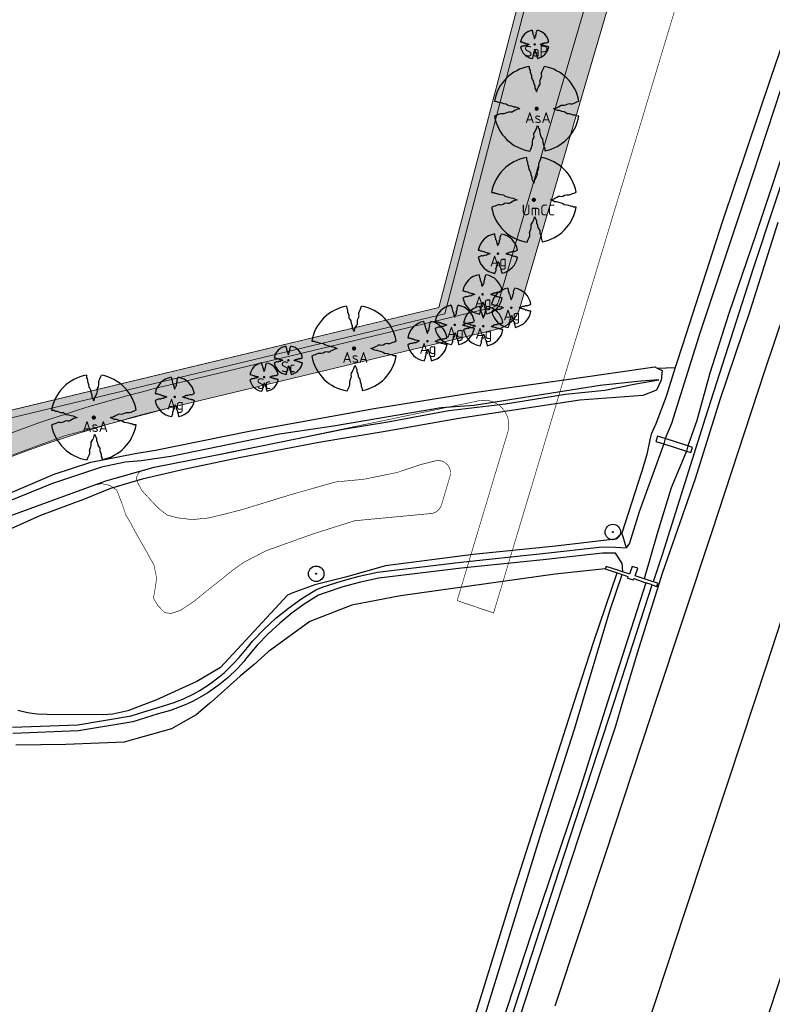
# Model space of a CAD drawing. Header units: metres. Extents: x 102000 to 105000, y 414600 to 420766.
# Tile 112 of 256: x 103343 to 103465, y 418151 to 418310. Entities that reach past the tile are written whole.
import ezdxf

# ---------------------------------------------------------------- set-up
doc = ezdxf.new("R2010")
doc.units = ezdxf.units.M
doc.layers.get('0').update_dxf_attribs({"color": 8})
for name, color, linetype, lineweight in [('00-Ontwerp DKIV', 8, 'Continuous', 0), ('N-GV-GR-BOOM-S', 7, 'Continuous', 25), ('N-WE-GR-BOOM-T35-500', 50, 'Continuous', 35), ('N-WE-GR-GRAS-A', 252, 'Continuous', 18), ('N-WE-GR-GRAS-G', 8, 'Continuous', 18), ('N-WE-GR-OEVERBEPLANTING-A', 252, 'Continuous', 18), ('N-WE-GR-OEVERBEPLANTING-G', 7, 'Continuous', 18)]:
    doc.layers.add(name, color=color, linetype=linetype, lineweight=lineweight)
doc.styles.add('NLCS-ISO-M500-T35', font='NLCS-ISO.ttf', dxfattribs={"height": 1.75})
pattern_1 = [(59.99999999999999, (104972.4852987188, 420070.8931537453), (-0.2886752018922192, 0.4999998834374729), [0.144338, -0.4330130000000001]), (120, (104972.4852987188, 420070.8931537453), (-0.5773502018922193, -1.165625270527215e-07), [0.1443379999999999, -0.4330129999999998]), (270, (104972.4852987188, 420070.8931537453), (0.288675, -0.5000000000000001), [0.125, -0.875])]

# ---------------------------------------------------------------- blocks, each defined once
blk = doc.blocks.new('N-SGR-BOOM_1E GROOTTE')
at = {"ltscale": 0.1}
h = blk.add_hatch(color=256, dxfattribs=at)
edge = h.paths.add_edge_path()
edge.add_arc((-0.001990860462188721, 0.003386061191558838), 0.15, 0, 360)
at = {"flags": 128}
for points in [[(-0.524, 2.9575), (-0.514, 2.7865), (-0.463, 2.7055), (-0.451, 2.6245), (-0.454, 2.5555), (-0.41, 2.4485), (-0.369, 2.3205), (-0.356, 2.1315), (-0.288, 2.0405), (-0.234, 1.9285), (-0.203, 1.7705), (-0.139, 1.5935), (-0.134, 1.4535), (-0.085, 1.3455), (-0.039, 1.2505), (-0.004, 1.1785), (0.06100000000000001, 1.3985), (0.129, 1.5215), (0.191, 1.6395), (0.24, 1.7205), (0.246, 1.8335), (0.231, 1.9505), (0.258, 2.0405), (0.313, 2.1495), (0.354, 2.2995), (0.34, 2.3615), (0.339, 2.5025), (0.381, 2.6195), (0.426, 2.7135), (0.467, 2.8215), (0.53, 2.9555)], [(-2.958, 0.5175000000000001), (-2.785, 0.5075000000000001), (-2.702, 0.4585), (-2.622, 0.4455), (-2.554, 0.4515), (-2.446, 0.4055), (-2.32, 0.3645), (-2.13, 0.3505), (-2.041, 0.2835), (-1.924, 0.2255), (-1.766, 0.1955), (-1.593, 0.1345), (-1.453, 0.1295), (-1.344, 0.0805), (-1.25, 0.0355), (-1.177, -0.0015), (-1.397, -0.0655), (-1.521, -0.1335), (-1.638, -0.1955), (-1.719, -0.2455), (-1.831, -0.2495), (-1.949, -0.2355), (-2.041, -0.2625), (-2.149, -0.3165), (-2.297, -0.3585), (-2.359, -0.3455), (-2.501, -0.3465), (-2.617, -0.3875), (-2.711, -0.4315), (-2.82, -0.4705), (-2.954, -0.5355)], [(2.952, -0.5145000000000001), (2.779, -0.5045000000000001), (2.697, -0.4545), (2.618, -0.4415), (2.55, -0.4475), (2.439, -0.4015), (2.313, -0.3605), (2.125, -0.3465), (2.034, -0.2805), (1.92, -0.2245), (1.763, -0.1925), (1.588, -0.1305), (1.446, -0.1255), (1.339, -0.0775), (1.244, -0.0305), (1.172, 0.005500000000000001), (1.392, 0.0695), (1.515, 0.1365), (1.632, 0.1995), (1.712, 0.2495), (1.824, 0.2535), (1.944, 0.2385), (2.034, 0.2665), (2.142, 0.3195), (2.292, 0.3635), (2.354, 0.3495), (2.494, 0.3485), (2.612, 0.3885), (2.706, 0.4365), (2.815, 0.4755), (2.95, 0.5385)], [(-0.479, -2.9585), (-0.414, -2.8235), (-0.373, -2.7165), (-0.33, -2.6225), (-0.289, -2.5045), (-0.288, -2.3645), (-0.303, -2.3005), (-0.26, -2.1515), (-0.208, -2.0425), (-0.18, -1.9525), (-0.193, -1.8345), (-0.188, -1.7235), (-0.138, -1.6425), (-0.075, -1.5255), (-0.007, -1.4015), (0.055, -1.1805), (0.093, -1.2535), (0.137, -1.3475), (0.186, -1.4565), (0.192, -1.5955), (0.254, -1.7715), (0.284, -1.9305), (0.34, -2.0425), (0.407, -2.1335), (0.422, -2.3225), (0.463, -2.4495), (0.508, -2.5585), (0.502, -2.6255), (0.516, -2.7085), (0.5650000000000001, -2.7875), (0.5760000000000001, -2.9405)]]:
    blk.add_lwpolyline(points, dxfattribs=at)
for start, end in [(100.0002194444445, 170.1098166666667), (10.29992500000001, 79.79196666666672), (190.3241250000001, 260.8432527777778), (281.0945583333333, 350.0620888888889)]:
    blk.add_arc((-0.001990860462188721, 0.003386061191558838), 2.999994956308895, start, end)
blk = doc.blocks.new('N-SGR-BOOM_2E GROOTTE')
at = {"ltscale": 0.1}
h = blk.add_hatch(color=256, dxfattribs=at)
edge = h.paths.add_edge_path()
edge.add_arc((-0.001990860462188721, 0.003386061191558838), 0.15, 0, 360)
at = {"flags": 128}
for points in [[(-0.3934977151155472, 2.21897151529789), (-0.3859977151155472, 2.09072151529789), (-0.3477477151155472, 2.02997151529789), (-0.3387477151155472, 1.96922151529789), (-0.3409977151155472, 1.91747151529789), (-0.3079977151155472, 1.83722151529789), (-0.2772477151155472, 1.74122151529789), (-0.2674977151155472, 1.59947151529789), (-0.2164977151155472, 1.53122151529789), (-0.1759977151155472, 1.44722151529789), (-0.1527477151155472, 1.32872151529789), (-0.1047477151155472, 1.19597151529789), (-0.1009977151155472, 1.09097151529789), (-0.06424771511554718, 1.00997151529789), (-0.02974771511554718, 0.9387215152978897), (-0.003497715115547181, 0.8847215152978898), (0.04525228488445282, 1.04972151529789), (0.09625228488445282, 1.14197151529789), (0.1427522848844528, 1.23047151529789), (0.1795022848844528, 1.29122151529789), (0.1840022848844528, 1.37597151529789), (0.1727522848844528, 1.46372151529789), (0.1930022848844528, 1.53122151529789), (0.2342522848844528, 1.61297151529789), (0.2650022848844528, 1.72547151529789), (0.2545022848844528, 1.77197151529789), (0.2537522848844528, 1.87772151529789), (0.2852522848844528, 1.96547151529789), (0.3190022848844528, 2.03597151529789), (0.3497522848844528, 2.11697151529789), (0.3970022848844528, 2.21747151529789)], [(-2.218997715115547, 0.3889715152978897), (-2.089247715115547, 0.3814715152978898), (-2.026997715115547, 0.3447215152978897), (-1.966997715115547, 0.3349715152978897), (-1.915997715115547, 0.3394715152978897), (-1.834997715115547, 0.3049715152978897), (-1.740497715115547, 0.2742215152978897), (-1.597997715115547, 0.2637215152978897), (-1.531247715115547, 0.2134715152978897), (-1.443497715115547, 0.1699715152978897), (-1.324997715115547, 0.1474715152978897), (-1.195247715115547, 0.1017215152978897), (-1.090247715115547, 0.09797151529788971), (-1.008497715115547, 0.06122151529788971), (-0.9379977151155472, 0.02747151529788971), (-0.8832477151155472, -0.0002784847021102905), (-1.048247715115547, -0.04827848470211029), (-1.141247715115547, -0.0992784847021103), (-1.228997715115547, -0.1457784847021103), (-1.289747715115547, -0.1832784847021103), (-1.373747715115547, -0.1862784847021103), (-1.462247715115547, -0.1757784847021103), (-1.531247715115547, -0.1960284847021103), (-1.612247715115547, -0.2365284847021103), (-1.723247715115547, -0.2680284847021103), (-1.769747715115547, -0.2582784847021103), (-1.876247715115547, -0.2590284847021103), (-1.963247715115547, -0.2897784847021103), (-2.033747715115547, -0.3227784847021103), (-2.115497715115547, -0.3520284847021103), (-2.215997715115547, -0.4007784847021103)], [(2.213502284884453, -0.3850284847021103), (2.083752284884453, -0.3775284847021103), (2.022252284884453, -0.3400284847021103), (1.963002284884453, -0.3302784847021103), (1.912002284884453, -0.3347784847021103), (1.828752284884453, -0.3002784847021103), (1.734252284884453, -0.2695284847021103), (1.593252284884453, -0.2590284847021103), (1.525002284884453, -0.2095284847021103), (1.439502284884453, -0.1675284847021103), (1.321752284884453, -0.1435284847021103), (1.190502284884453, -0.0970284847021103), (1.084002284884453, -0.0932784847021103), (1.003752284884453, -0.05727848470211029), (0.9325022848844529, -0.02202848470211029), (0.8785022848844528, 0.00497151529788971), (1.043502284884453, 0.05297151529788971), (1.135752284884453, 0.1032215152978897), (1.223502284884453, 0.1504715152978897), (1.283502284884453, 0.1879715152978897), (1.367502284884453, 0.1909715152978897), (1.457502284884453, 0.1797215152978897), (1.525002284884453, 0.2007215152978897), (1.606002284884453, 0.2404715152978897), (1.718502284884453, 0.2734715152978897), (1.765002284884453, 0.2629715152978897), (1.870002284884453, 0.2622215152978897), (1.958502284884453, 0.2922215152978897), (2.029002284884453, 0.3282215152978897), (2.110752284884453, 0.3574715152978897), (2.212002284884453, 0.4047215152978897)], [(-0.3597477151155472, -2.21802848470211), (-0.3109977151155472, -2.11677848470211), (-0.2802477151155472, -2.036528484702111), (-0.2479977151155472, -1.96602848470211), (-0.2172477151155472, -1.87752848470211), (-0.2164977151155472, -1.77252848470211), (-0.2277477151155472, -1.72452848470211), (-0.1954977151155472, -1.61277848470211), (-0.1564977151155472, -1.53102848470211), (-0.1354977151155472, -1.46352848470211), (-0.1452477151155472, -1.37502848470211), (-0.1414977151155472, -1.29177848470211), (-0.1039977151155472, -1.23102848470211), (-0.05674771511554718, -1.14327848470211), (-0.005747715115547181, -1.05027848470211), (0.04075228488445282, -0.8845284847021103), (0.06925228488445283, -0.9392784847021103), (0.1022522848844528, -1.00977848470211), (0.1390022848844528, -1.09152848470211), (0.1435022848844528, -1.19577848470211), (0.1900022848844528, -1.32777848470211), (0.2125022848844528, -1.44702848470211), (0.2545022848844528, -1.53102848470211), (0.3047522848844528, -1.59927848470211), (0.3160022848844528, -1.74102848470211), (0.3467522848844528, -1.83627848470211), (0.3805022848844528, -1.91802848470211), (0.3760022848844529, -1.96827848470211), (0.3865022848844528, -2.03052848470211), (0.4232522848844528, -2.08977848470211), (0.4315022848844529, -2.20452848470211)]]:
    blk.add_lwpolyline(points, dxfattribs=at)
for start, end in [(100.0002194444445, 170.1098166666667), (10.29992500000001, 79.79196666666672), (190.3241250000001, 260.8432527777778), (281.0945583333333, 350.0620888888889)]:
    blk.add_arc((-0.001990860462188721, 0.003386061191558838), 2.249996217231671, start, end)
blk = doc.blocks.new('N-SGR-BOOM_3E GROOTTE')
at = {"ltscale": 0.1}
h = blk.add_hatch(color=256, dxfattribs=at)
edge = h.paths.add_edge_path()
edge.add_arc((-0.001990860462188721, 0.003386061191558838), 0.15, 0, 360)
at = {"flags": 128}
for points in [[(-0.2956210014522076, 1.665075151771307), (-0.2899960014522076, 1.568887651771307), (-0.2613085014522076, 1.523325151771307), (-0.2545585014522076, 1.477762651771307), (-0.2562460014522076, 1.438950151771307), (-0.2314960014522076, 1.378762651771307), (-0.2084335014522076, 1.306762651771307), (-0.2011210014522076, 1.200450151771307), (-0.1628710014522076, 1.149262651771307), (-0.1324960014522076, 1.086262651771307), (-0.1150585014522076, 0.9973876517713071), (-0.07905850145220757, 0.8978251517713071), (-0.07624600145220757, 0.8190751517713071), (-0.04868350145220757, 0.758325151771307), (-0.02280850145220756, 0.7048876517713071), (-0.003121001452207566, 0.664387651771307), (0.03344149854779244, 0.788137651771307), (0.07169149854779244, 0.8573251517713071), (0.1065664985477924, 0.923700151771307), (0.1341289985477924, 0.969262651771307), (0.1375039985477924, 1.032825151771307), (0.1290664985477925, 1.098637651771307), (0.1442539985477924, 1.149262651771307), (0.1751914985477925, 1.210575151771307), (0.1982539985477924, 1.294950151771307), (0.1903789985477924, 1.329825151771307), (0.1898164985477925, 1.409137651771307), (0.2134414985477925, 1.474950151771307), (0.2387539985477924, 1.527825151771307), (0.2618164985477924, 1.588575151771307), (0.2972539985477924, 1.663950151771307)], [(-1.664746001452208, 0.292575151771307), (-1.567433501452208, 0.286950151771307), (-1.520746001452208, 0.259387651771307), (-1.475746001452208, 0.252075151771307), (-1.437496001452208, 0.255450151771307), (-1.376746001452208, 0.229575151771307), (-1.305871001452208, 0.206512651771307), (-1.198996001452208, 0.198637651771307), (-1.148933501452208, 0.160950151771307), (-1.083121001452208, 0.128325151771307), (-0.9942460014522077, 0.111450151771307), (-0.8969335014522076, 0.07713765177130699), (-0.8181835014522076, 0.074325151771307), (-0.7568710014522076, 0.04676265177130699), (-0.7039960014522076, 0.02145015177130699), (-0.6629335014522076, 0.0006376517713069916), (-0.7866835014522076, -0.03536234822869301), (-0.8564335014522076, -0.07361234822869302), (-0.9222460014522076, -0.108487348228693), (-0.9678085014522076, -0.136612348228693), (-1.030808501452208, -0.138862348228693), (-1.097183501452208, -0.130987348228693), (-1.148933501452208, -0.146174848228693), (-1.209683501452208, -0.176549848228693), (-1.292933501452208, -0.200174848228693), (-1.327808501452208, -0.192862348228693), (-1.407683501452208, -0.193424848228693), (-1.472933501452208, -0.216487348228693), (-1.525808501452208, -0.241237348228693), (-1.587121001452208, -0.263174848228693), (-1.662496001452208, -0.299737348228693)], [(1.659628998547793, -0.287924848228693), (1.562316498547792, -0.282299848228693), (1.516191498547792, -0.254174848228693), (1.471753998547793, -0.246862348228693), (1.433503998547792, -0.250237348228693), (1.371066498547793, -0.224362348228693), (1.300191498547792, -0.201299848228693), (1.194441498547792, -0.193424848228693), (1.143253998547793, -0.156299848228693), (1.079128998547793, -0.124799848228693), (0.9908164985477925, -0.106799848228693), (0.8923789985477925, -0.07192484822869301), (0.8125039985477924, -0.06911234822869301), (0.7523164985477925, -0.04211234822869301), (0.6988789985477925, -0.01567484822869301), (0.6583789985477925, 0.004575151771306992), (0.7821289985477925, 0.04057515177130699), (0.8513164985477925, 0.07826265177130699), (0.9171289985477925, 0.113700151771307), (0.9621289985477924, 0.141825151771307), (1.025128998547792, 0.144075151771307), (1.092628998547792, 0.135637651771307), (1.143253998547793, 0.151387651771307), (1.204003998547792, 0.181200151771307), (1.288378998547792, 0.205950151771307), (1.323253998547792, 0.198075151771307), (1.402003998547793, 0.197512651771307), (1.468378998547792, 0.220012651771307), (1.521253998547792, 0.247012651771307), (1.582566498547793, 0.268950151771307), (1.658503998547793, 0.304387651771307)], [(-0.2703085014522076, -1.662674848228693), (-0.2337460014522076, -1.586737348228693), (-0.2106835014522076, -1.526549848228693), (-0.1864960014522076, -1.473674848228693), (-0.1634335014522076, -1.407299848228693), (-0.1628710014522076, -1.328549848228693), (-0.1713085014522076, -1.292549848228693), (-0.1471210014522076, -1.208737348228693), (-0.1178710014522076, -1.147424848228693), (-0.1021210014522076, -1.096799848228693), (-0.1094335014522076, -1.030424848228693), (-0.1066210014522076, -0.967987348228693), (-0.07849600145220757, -0.9224248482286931), (-0.04305850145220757, -0.856612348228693), (-0.004808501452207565, -0.786862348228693), (0.03006649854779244, -0.662549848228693), (0.05144149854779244, -0.703612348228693), (0.07619149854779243, -0.756487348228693), (0.1037539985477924, -0.817799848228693), (0.1071289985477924, -0.8959873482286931), (0.1420039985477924, -0.9949873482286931), (0.1588789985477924, -1.084424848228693), (0.1903789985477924, -1.147424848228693), (0.2280664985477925, -1.198612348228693), (0.2365039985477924, -1.304924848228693), (0.2595664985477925, -1.376362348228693), (0.2848789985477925, -1.437674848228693), (0.2815039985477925, -1.475362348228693), (0.2893789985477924, -1.522049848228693), (0.3169414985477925, -1.566487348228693), (0.3231289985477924, -1.652549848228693)]]:
    blk.add_lwpolyline(points, dxfattribs=at)
for start, end in [(100.0002194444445, 170.1098166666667), (10.29992500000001, 79.79196666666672), (190.3241250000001, 260.8432527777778), (281.0945583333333, 350.0620888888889)]:
    blk.add_arc((-0.001990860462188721, 0.003386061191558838), 1.687497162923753, start, end)

msp = doc.modelspace()

# ---------------------------------------------------------------- hatches: boundary and pattern name
at = {"ltscale": 0.1}
h = msp.add_hatch(color=256, dxfattribs=at)
edge = h.paths.add_edge_path()
edge.add_arc((103439.085, 418227.466), 0.075, 0, 360)
h = msp.add_hatch(color=256, dxfattribs=at)
edge = h.paths.add_edge_path()
edge.add_arc((103391.17, 418220.726), 0.075, 0, 360)
at = {"layer": 'N-WE-GR-GRAS-A'}
h = msp.add_hatch(dxfattribs=at)
h.set_pattern_fill('AGR-GRAS_01-SO', color=256, scale=0.1, pattern_type=2)
h.set_pattern_definition([(0, (0, 0), (2.5, 2.5), [0.3, -2]), (45, (1, 0.5), (-0.2828427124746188, 4.666904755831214), [0.3, -2]), (29.99999999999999, (0.1999999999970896, 0.2999999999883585), (0.5686533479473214, 3.215063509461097), [0.3, -2]), (15, (0.8000000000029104, 1.200000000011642), (0.9640675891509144, 1.811235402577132), [0.3, -2]), (135, (0.3999999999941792, 5), (-0.07071067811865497, -1.626345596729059), [0.3, -2]), (150, (3, 1), (0.5392304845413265, -1.466025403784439), [0.3, -2]), (165, (0.6000000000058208, 0.09999999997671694), (0.358630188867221, -1.752536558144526), [0.3, -2]), (85, (1, 1), (-2.18169349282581, 2.600041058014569), [0.3, -2]), (99.99999999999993, (0, 0), (-2.780294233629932, 1.946782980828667), [0.2999999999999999, -2])])
edge = h.paths.add_edge_path()
edge.add_line((103302.9792212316, 418224.7088515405), (103306.3740749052, 418237.5586211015))
edge.add_line((103306.3740749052, 418237.5586211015), (103307.4889150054, 418238.8964122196))
edge.add_line((103307.4889150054, 418238.8964122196), (103410.9876477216, 418263.7308494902))
edge.add_line((103410.9876477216, 418263.7308494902), (103429.5277936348, 418334.8370096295))
edge.add_line((103429.5277936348, 418334.8370096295), (103433.7792317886, 418336.8738260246))
edge.add_line((103433.7792317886, 418336.8738260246), (103445.0121244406, 418379.9548178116))
edge.add_arc((103413.7306458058, 418364.7693407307), 34.77254117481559, -17.714918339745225, 25.894081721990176, ccw=False)
edge.add_line((103446.8543525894, 418354.1887136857), (103420.6035243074, 418264.6720182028))
edge.add_arc((103419.3191429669, 418265.0486638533), 1.338468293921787, 281.29583703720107, 343.65619113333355, ccw=False)
edge.add_line((103419.5813153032, 418263.7361231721), (103367.3292892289, 418251.1982917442))
edge.add_arc((103419.9139307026, 418032.049224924), 225.3696031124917, 103.492980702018, 121.2556462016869)
at = {"layer": 'N-WE-GR-OEVERBEPLANTING-A'}
h = msp.add_hatch(dxfattribs=at)
h.set_pattern_fill('AGR-BEPLANTING_SOORT_01-SO', color=256, scale=0.1, pattern_type=2)
h.set_pattern_definition(pattern_1)
edge = h.paths.add_edge_path()
edge.add_arc((103413.7306458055, 418364.7693407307), 38.37254117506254, -17.649014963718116, 38.861512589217, ccw=False)
edge.add_line((103450.2970547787, 418353.1353538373), (103424.0580497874, 418263.6589763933))
edge.add_arc((103419.3191429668, 418265.0486638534), 4.938468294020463, 282.3491889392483, 343.6561911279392, ccw=False)
edge.add_line((103420.3753287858, 418260.2244602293), (103368.1692636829, 418247.6976570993))
edge.add_arc((103419.9139307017, 418032.049224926), 221.7696031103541, 103.4929807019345, 122.2801703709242)
edge.add_arc((103300.4072364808, 418221.2350546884), 2.000654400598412, 165.2759031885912, 302.28017037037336, ccw=False)
edge.add_line((103298.472281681, 418221.7435504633), (103303.1422873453, 418239.4198636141))
edge.add_line((103303.1422873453, 418239.4198636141), (103306.3740749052, 418237.5586211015))
edge.add_line((103306.3740749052, 418237.5586211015), (103302.9792212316, 418224.7088515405))
edge.add_arc((103419.9139307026, 418032.049224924), 225.3696031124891, 103.49298070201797, 121.25564620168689, ccw=False)
edge.add_line((103367.3292892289, 418251.1982917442), (103419.5813153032, 418263.7361231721))
edge.add_arc((103419.3191429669, 418265.0486638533), 1.338468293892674, 281.2958370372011, 343.6561911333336)
edge.add_line((103420.6035243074, 418264.6720182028), (103446.8543525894, 418354.1887136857))
edge.add_arc((103413.7306458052, 418364.7693407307), 34.77254117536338, 342.2850816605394, 385.8940817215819)
edge.add_line((103445.0121244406, 418379.9548178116), (103443.6099927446, 418388.8458135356))
h = msp.add_hatch(dxfattribs=at)
h.set_pattern_fill('AGR-BEPLANTING_SOORT_01-SO', color=256, scale=0.1, pattern_type=2)
h.set_pattern_definition(pattern_1)
h.paths.add_polyline_path([(103429.5277936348, 418334.8370096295), (103430.9917356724, 418335.6954231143), (103411.9672903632, 418262.7318520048), (103307.7689064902, 418237.7295340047), (103303.1422874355, 418239.4198635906), (103305.0616575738, 418238.9199317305), (103307.4889150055, 418238.8964122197), (103410.9876477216, 418263.7308494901)])

# ---------------------------------------------------------------- linework, layer by layer
for p, q in [((103474.417, 418329.777), (103464.632, 418300.896)), ((103473.062, 418308.424), (103462.134, 418275.349)), ((103468.462, 418305.957), (103461.704, 418285.24)), ((103473.433, 418305.371), (103461.727, 418270.035)), ((103464.632, 418300.896), (103456.815, 418277.701)), ((103461.704, 418285.24), (103453.198, 418259.766)), ((103463.66, 418253.517), (103473.848, 418283.963)), ((103456.815, 418277.701), (103450.32, 418257.65)), ((103465.741, 418277.459), (103461.258, 418263.278)), ((103462.134, 418275.349), (103457.838, 418262.78)), ((103461.727, 418270.035), (103454.019, 418245.83)), ((103457.838, 418262.78), (103454.74, 418253.145)), ((103461.258, 418263.278), (103456.39, 418248.816)), ((103453.198, 418259.766), (103448.55, 418245.003)), ((103450.32, 418257.65), (103449.174, 418254.038)), ((103433.562, 418252.387), (103445.844, 418254.152)), ((103445.844, 418254.152), (103446.268, 418253.935)), ((103446.268, 418253.935), (103449.174, 418254.038)), ((103446.268, 418253.935), (103447.028, 418253.545)), ((103447.028, 418253.545), (103446.865, 418251.978)), ((103449.174, 418254.038), (103447.692, 418249.366)), ((103454.74, 418253.145), (103452.678, 418245.498)), ((103455.097, 418227.41), (103463.66, 418253.517)), ((103416.233, 418249.97), (103433.562, 418252.387)), ((103443.593, 418251.846), (103437.042, 418251.15)), ((103437.798, 418250.362), (103442.777, 418251.409)), ((103442.777, 418251.409), (103446.503, 418252.051)), ((103446.503, 418252.051), (103443.593, 418251.846)), ((103446.865, 418251.978), (103446.138, 418250.394)), ((103400.546, 418247.43), (103416.233, 418249.97)), ((103437.042, 418251.15), (103416.668, 418247.911)), ((103421.724, 418248.188), (103431.453, 418249.728)), ((103431.453, 418249.728), (103437.798, 418250.362)), ((103446.138, 418250.394), (103443.942, 418249.503)), ((103412.567, 418247.097), (103421.724, 418248.188)), ((103433.776, 418248.778), (103414.223, 418245.789)), ((103443.942, 418249.503), (103433.776, 418248.778)), ((103447.692, 418249.366), (103446.047, 418244.95)), ((103456.39, 418248.816), (103452.396, 418236.06)), ((103380.615, 418243.809), (103400.546, 418247.43)), ((103411.331, 418247.532), (103393.962, 418244.568)), ((103402.753, 418245.272), (103412.567, 418247.097)), ((103416.668, 418247.911), (103411.331, 418247.532)), ((103395.5, 418244.104), (103402.753, 418245.272)), ((103414.223, 418245.789), (103402.607, 418243.761)), ((103446.047, 418244.95), (103445.285, 418243.253)), ((103454.019, 418245.83), (103447.082, 418223.958)), ((103448.55, 418245.003), (103447.526, 418242.575)), ((103452.678, 418245.498), (103451.178, 418241.383)), ((103365.189, 418240.693), (103380.615, 418243.809)), ((103385.243, 418243.282), (103367.684, 418239.691)), ((103376.8, 418240.235), (103395.5, 418244.104)), ((103393.962, 418244.568), (103385.243, 418243.282)), ((103402.607, 418243.761), (103391.608, 418241.921)), ((103391.608, 418241.921), (103378.742, 418239.462)), ((103447.301, 418241.698), (103443.361, 418230.714)), ((103445.084, 418242.381), (103444.549, 418239.993)), ((103445.245, 418243.078), (103445.084, 418242.381)), ((103445.285, 418243.253), (103445.245, 418243.078)), ((103446.317, 418242.97), (103446.051, 418242.089)), ((103446.317, 418242.97), (103446.051, 418242.089)), ((103446.051, 418242.089), (103447.301, 418241.698)), ((103446.051, 418242.089), (103447.301, 418241.698)), ((103447.526, 418242.575), (103446.317, 418242.97)), ((103447.526, 418242.575), (103446.317, 418242.97)), ((103447.526, 418242.575), (103447.301, 418241.698)), ((103447.301, 418241.698), (103450.991, 418240.543)), ((103447.301, 418241.698), (103450.991, 418240.543)), ((103451.178, 418241.383), (103447.526, 418242.575)), ((103451.178, 418241.383), (103447.526, 418242.575)), ((103354.776, 418238.737), (103361.91, 418240.128)), ((103361.91, 418240.128), (103365.189, 418240.693)), ((103364.984, 418237.957), (103376.8, 418240.235)), ((103450.991, 418240.543), (103448.523, 418234.628)), ((103451.178, 418241.383), (103450.991, 418240.543)), ((103450.991, 418240.543), (103451.675, 418240.329)), ((103450.991, 418240.543), (103451.675, 418240.329)), ((103451.928, 418241.138), (103451.178, 418241.383)), ((103451.928, 418241.138), (103451.178, 418241.383)), ((103451.675, 418240.329), (103451.928, 418241.138)), ((103451.675, 418240.329), (103451.928, 418241.138)), ((103348.844, 418236.797), (103354.776, 418238.737)), ((103360.311, 418238.745), (103356.456, 418237.919)), ((103362.866, 418238.969), (103360.311, 418238.745)), ((103367.684, 418239.691), (103362.866, 418238.969)), ((103378.742, 418239.462), (103369.777, 418237.567)), ((103444.549, 418239.993), (103443.688, 418237.144)), ((103356.456, 418237.919), (103348.584, 418235.321)), ((103357.158, 418235.718), (103364.984, 418237.957)), ((103369.777, 418237.567), (103363.025, 418235.999)), ((103443.688, 418237.144), (103440.521, 418227.281)), ((103348.584, 418235.321), (103335.61, 418230.035)), ((103340.137, 418233.083), (103348.844, 418236.797)), ((103340.386, 418229.588), (103357.158, 418235.718)), ((103363.025, 418235.999), (103357.908, 418234.497)), ((103452.396, 418236.06), (103447.027, 418220.794)), ((103357.908, 418234.497), (103353.572, 418232.697)), ((103448.523, 418234.628), (103446.279, 418227.408)), ((103353.572, 418232.697), (103346.641, 418230.125)), ((103443.361, 418230.714), (103441.775, 418225.678)), ((103346.641, 418230.125), (103334.014, 418224.548)), ((103446.279, 418227.408), (103444.16, 418219.899)), ((103445.9720795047, 418200), (103455.097, 418227.41)), ((103439.476, 418226.291), (103429.811, 418225.167)), ((103439.949, 418226.739), (103439.476, 418226.291)), ((103440.521, 418227.281), (103439.949, 418226.739)), ((103440.521, 418227.281), (103441.256, 418224.911)), ((103429.811, 418225.167), (103416.538, 418223.826)), ((103427.697, 418223.985), (103437.371, 418225.056)), ((103437.371, 418225.056), (103439.51, 418225.041)), ((103439.51, 418225.041), (103441.256, 418224.911)), ((103441.775, 418225.678), (103441.256, 418224.911)), ((103463.993, 418206.191), (103469.912, 418224.356)), ((103401.091, 418220.999), (103414.535, 418222.61)), ((103416.538, 418223.826), (103402.374, 418222.008)), ((103414.535, 418222.61), (103427.697, 418223.985)), ((103427.803, 418222.991), (103414.647, 418221.616)), ((103437.423, 418224.056), (103427.803, 418222.991)), ((103439.502, 418224.041), (103437.423, 418224.056)), ((103440.511, 418222.484), (103439.502, 418224.041)), ((103447.082, 418223.958), (103445.605, 418219.424)), ((103402.374, 418222.008), (103395.912, 418220.165)), ((103398.108, 418220.352), (103401.091, 418220.999)), ((103414.647, 418221.616), (103401.257, 418220.011)), ((103437.864, 418221.512), (103429.76, 418220.634)), ((103437.998, 418221.921), (103437.864, 418221.512)), ((103437.864, 418221.512), (103439.768, 418220.861)), ((103440.196, 418221.199), (103437.998, 418221.921)), ((103440.657, 418221.048), (103440.196, 418221.199)), ((103440.511, 418222.484), (103440.657, 418221.048)), ((103441.648, 418220.723), (103440.657, 418221.048)), ((103442.197, 418221.925), (103441.796, 418220.675)), ((103443.109, 418221.65), (103442.197, 418221.925)), ((103442.692, 418220.381), (103443.109, 418221.65)), ((103395.912, 418220.165), (103391.814, 418219.148)), ((103392.29, 418218.597), (103395.174, 418219.551)), ((103395.174, 418219.551), (103398.108, 418220.352)), ((103401.257, 418220.011), (103398.346, 418219.38)), ((103429.76, 418220.634), (103404.807, 418217.158)), ((103435.987, 418209.81), (103439.768, 418220.861)), ((103438.597, 418214.743), (103440.565, 418220.589)), ((103439.768, 418220.861), (103440.565, 418220.589)), ((103440.565, 418220.589), (103441.51, 418220.266)), ((103441.51, 418220.266), (103441.441, 418220.04)), ((103441.441, 418220.04), (103442.409, 418219.747)), ((103441.796, 418220.675), (103441.648, 418220.723)), ((103442.409, 418219.747), (103442.474, 418219.937)), ((103442.474, 418219.937), (103444.42, 418219.272)), ((103444.16, 418219.899), (103442.692, 418220.381)), ((103447.027, 418220.794), (103443.015, 418207.901)), ((103445.605, 418219.424), (103444.16, 418219.899)), ((103446.342, 418219.182), (103445.605, 418219.424)), ((103390.939, 418218.931), (103387.379, 418217.643)), ((103388.829, 418216.728), (103391.089, 418218.15)), ((103391.814, 418219.148), (103390.939, 418218.931)), ((103391.089, 418218.15), (103392.29, 418218.597)), ((103395.462, 418218.593), (103392.622, 418217.653)), ((103398.346, 418219.38), (103395.462, 418218.593)), ((103444.42, 418219.272), (103438.236, 418200)), ((103439.2782485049, 418200), (103445.442, 418218.923)), ((103445.442, 418218.923), (103444.42, 418219.272)), ((103445.442, 418218.923), (103446.187, 418218.669)), ((103446.187, 418218.669), (103446.342, 418219.182)), ((103386.551, 418217.256), (103375.708, 418205.559)), ((103387.379, 418217.643), (103386.551, 418217.256)), ((103386.688, 418215.192), (103388.829, 418216.728)), ((103391.535, 418217.248), (103389.387, 418215.898)), ((103392.622, 418217.653), (103391.535, 418217.248)), ((103404.807, 418217.158), (103396.898, 418215.661)), ((103384.646, 418213.527), (103386.688, 418215.192)), ((103389.387, 418215.898), (103387.296, 418214.398)), ((103396.898, 418215.661), (103390.151, 418213.015)), ((103434.1893785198, 418200), (103438.597, 418214.743)), ((103382.711, 418211.74), (103384.646, 418213.527)), ((103387.296, 418214.398), (103385.302, 418212.771)), ((103380.888, 418209.837), (103382.711, 418211.74)), ((103390.151, 418213.015), (103383.404, 418208.12)), ((103385.302, 418212.771), (103383.411, 418211.026)), ((103383.411, 418211.026), (103381.632, 418209.167)), ((103378.714, 418207.221), (103380.039, 418208.834)), ((103381.632, 418209.167), (103379.965, 418207.2)), ((103380.039, 418208.834), (103380.888, 418209.837)), ((103432.8429481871, 418200), (103435.987, 418209.81)), ((103377.712, 418206.114), (103378.714, 418207.221)), ((103379.965, 418207.2), (103379.48, 418206.577)), ((103383.404, 418208.12), (103381.115, 418206.09)), ((103443.015, 418207.901), (103440.6657093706, 418200)), ((103375.708, 418205.559), (103371.855, 418203.302)), ((103376.276, 418204.733), (103377.712, 418206.114)), ((103378.43, 418205.418), (103376.94, 418203.985)), ((103379.48, 418206.577), (103378.43, 418205.418)), ((103381.115, 418206.09), (103378.884, 418204.169)), ((103461.9563673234, 418200), (103463.993, 418206.191)), ((103373.92, 418202.901), (103375.506, 418204.101)), ((103378.884, 418204.169), (103374.1788641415, 418200)), ((103376.94, 418203.985), (103375.341, 418202.672)), ((103375.506, 418204.101), (103376.276, 418204.733)), ((103371.855, 418203.302), (103365.237, 418200.326)), ((103372.244, 418201.829), (103373.92, 418202.901)), ((103375.341, 418202.672), (103373.643, 418201.488)), ((103365.237, 418200.326), (103364.3969302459, 418200)), ((103368.452, 418200.025), (103369.596, 418200.46)), ((103369.596, 418200.46), (103371.385, 418201.326)), ((103371.857, 418200.444), (103370.9410044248, 418200)), ((103371.385, 418201.326), (103372.244, 418201.829)), ((103373.643, 418201.488), (103371.857, 418200.444)), ((103364.3969302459, 418200), (103360.73, 418198.577)), ((103363.331, 418198.424), (103366.34, 418199.318)), ((103366.34, 418199.318), (103368.3773182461, 418200)), ((103369.992, 418199.54), (103367.623, 418198.641)), ((103368.3773182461, 418200), (103368.452, 418200.025)), ((103370.9410044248, 418200), (103369.992, 418199.54)), ((103373.908, 418199.76), (103371.763, 418197.934)), ((103374.1788641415, 418200), (103373.908, 418199.76)), ((103422.923, 418169.048), (103432.8429481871, 418200)), ((103430.409, 418172.771), (103439.2782485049, 418200)), ((103432.885, 418195.637), (103434.1893785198, 418200)), ((103438.236, 418200), (103433.519, 418185.187)), ((103440.6657093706, 418200), (103439.515, 418196.13)), ((103445.257, 418197.852), (103445.9720795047, 418200)), ((103457.715, 418187.107), (103461.9563673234, 418200)), ((103344.511, 418198.269), (103342.973, 418198.652)), ((103346.08, 418198.043), (103344.511, 418198.269)), ((103347.68, 418197.977), (103346.08, 418198.043)), ((103356.738, 418197.917), (103347.68, 418197.977)), ((103352.64, 418196.341), (103361.291, 418197.804)), ((103358.335, 418198.057), (103356.738, 418197.917)), ((103360.73, 418198.577), (103358.335, 418198.057)), ((103361.291, 418197.804), (103363.331, 418198.424)), ((103365.653, 418198.084), (103361.521, 418196.828)), ((103367.623, 418198.641), (103365.653, 418198.084)), ((103371.763, 418197.934), (103369.663, 418196.778)), ((103437.84, 418175.285), (103445.257, 418197.852)), ((103342.099, 418195.926), (103352.64, 418196.341)), ((103361.521, 418196.828), (103352.744, 418195.345)), ((103367.794, 418195.685), (103362.016, 418194.052)), ((103369.663, 418196.778), (103367.794, 418195.685)), ((103427.452, 418178.686), (103432.885, 418195.637)), ((103439.515, 418196.13), (103433.678, 418178.635)), ((103352.744, 418195.345), (103342.147, 418194.928)), ((103362.016, 418194.052), (103360.13, 418193.522)), ((103350.71, 418193.174), (103342.661, 418193.046)), ((103360.13, 418193.522), (103350.71, 418193.174)), ((103450.69, 418166.003), (103457.715, 418187.107)), ((103433.519, 418185.187), (103425.965, 418162.658)), ((103416.158, 418141.929), (103427.452, 418178.686)), ((103433.678, 418178.635), (103427.086, 418158.467)), ((103429.787, 418150.956), (103437.84, 418175.285)), ((103420.355, 418141.763), (103430.409, 418172.771)), ((103417.471, 418151.419), (103422.923, 418169.048)), ((103442.049, 418139.765), (103450.69, 418166.003)), ((103425.965, 418162.658), (103418.181, 418138.956)), ((103427.086, 418158.467), (103420.917, 418139.734)), ((103466.554, 418156.665), (103460.447, 418138.175)), ((103409.265, 418125.294), (103417.471, 418151.419))]:
    msp.add_line(p, q)
for centre, radius in [((103439.085, 418227.466), 1.25), ((103439.085, 418227.466), 0.02249999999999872), ((103391.17, 418220.726), 1.25), ((103391.17, 418220.726), 0.02249999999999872)]:
    msp.add_circle(centre, radius)
at = {"ltscale": 0.1}
for centre in [(103439.085, 418227.466), (103391.17, 418220.726)]:
    msp.add_circle(centre, 0.075, dxfattribs=at)
at = {"layer": '00-Ontwerp DKIV', "transparency": 33554687, "flags": 128}
msp.add_lwpolyline([(103325.2946169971, 418325.4123341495), (103311.4392409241, 418329.0222584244), (103309.0607522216, 418319.9266778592), (103322.9231132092, 418316.3164025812), (103310.0664161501, 418267.0043849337), (103296.1480348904, 418270.630710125), (103290.2001481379, 418247.8018265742), (103316.2821969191, 418241.0063531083), (103316.2821969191, 418241.0063531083), (103410.9876477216, 418263.7308494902), (103429.5277936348, 418334.8370096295), (103337.1094678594, 418358.9340673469, 0.1323335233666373), (103334.2659932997, 418354.5776998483), (103327.438309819, 418333.6344939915)], format="xyb", close=True, dxfattribs=at)
at = {"layer": '00-Ontwerp DKIV', "transparency": 33554687, "const_width": 0.1, "flags": 128}
for points in [[(103443.8370343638, 418331.1063468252), (103443.8370343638, 418331.1063468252), (103424.0580497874, 418263.6589763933), (103424.0580497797, 418263.658976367, -0.2575291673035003), (103420.3753287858, 418260.2244602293), (103368.1692636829, 418247.6976570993, 0.09371552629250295), (103301.4757055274, 418219.5436079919, -0.6815117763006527)], [(103340.386, 418229.588), (103348.772, 418232.653), (103355.2079051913, 418235.0052596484), (103356.4869525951, 418235.2839855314), (103357.7659999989, 418235.0190000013), (103358.4890000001, 418234.5579999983), (103358.9349999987, 418234.243999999), (103359.737999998, 418232.2030000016), (103360.3809999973, 418230.2730000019), (103361.3249999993, 418228.7039999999), (103361.4089999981, 418228.4549999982), (103362.4499999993, 418226.5899999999), (103363.6989999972, 418224.4030000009), (103364.9670000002, 418222.1169999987), (103365.3880000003, 418219.9910000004), (103365.1270000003, 418218.2569999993), (103364.8719999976, 418216.7809999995), (103365.5929999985, 418215.5760000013), (103366.7109999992, 418214.4409999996), (103367.7559999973, 418214.3150000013), (103369.2520000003, 418214.8310000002), (103371.362999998, 418216.2219999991), (103373.4219999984, 418217.9100000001), (103375.5810000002, 418219.6149999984), (103377.7809999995, 418221.3790000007), (103379.5119999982, 418222.6009999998), (103383.0779999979, 418224.449000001), (103390.8789999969, 418227.2380000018), (103397.3770000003, 418229.2890000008), (103409.4647679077, 418230.4289181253, 0.3175319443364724), (103411.3750778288, 418231.7591496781), (103412.1020335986, 418234.2020295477), (103412.8289893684, 418236.6449094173, 0.5465361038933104), (103410.3714667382, 418238.9465582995), (103408.0249999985, 418238.3530000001), (103404.2559999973, 418237.0839999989), (103398.7709999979, 418235.9759999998), (103394.2919999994, 418235.5549999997), (103386.8829999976, 418233.4479999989), (103379.2119999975, 418231.0910000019), (103376.1270000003, 418230.2989999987), (103373.7199999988, 418229.7259999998), (103371.1039999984, 418229.4759999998), (103368.6989999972, 418229.7740000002), (103367.0879999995, 418230.2100000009), (103365.7889999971, 418231.2109999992), (103365.1719999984, 418231.8200000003), (103364.9349999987, 418232.0760000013), (103363.6609999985, 418233.449000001), (103362.9670000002, 418234.2230000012), (103362.2969999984, 418235.5040000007), (103362.1199999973, 418236.2010000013), (103362.2619999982, 418236.6730000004), (103362.5759999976, 418237.118999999), (103363.2377239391, 418237.4573945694), (103364.984, 418237.957), (103370.892, 418239.0960000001), (103386.1500000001, 418242.1695), (103417.4670090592, 418248.6718115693, -0.5683668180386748), (103422.1110645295, 418243.6045431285), (103413.9357359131, 418216.389718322), (103419.8178056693, 418214.3920258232), (103428.8847032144, 418244.581790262), (103430.5142256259, 418250.0394809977), (103433.975550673, 418261.5380036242), (103435.4167071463, 418266.3258207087), (103436.857815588, 418271.113652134), (103438.2988759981, 418275.9014979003), (103439.7398883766, 418280.6893580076), (103441.1808527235, 418285.4772324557), (103442.6217690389, 418290.2651212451), (103444.0626373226, 418295.0530243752), (103445.5034575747, 418299.8409418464), (103446.9442297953, 418304.6288736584), (103448.3849539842, 418309.4168198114), (103449.8256301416, 418314.2047803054)]]:
    msp.add_lwpolyline(points, format="xyb", dxfattribs=at)
at = {"layer": 'N-WE-GR-GRAS-G'}
msp.add_lwpolyline([(103302.9792212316, 418224.7088515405), (103306.3740749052, 418237.5586211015), (103307.4889150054, 418238.8964122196), (103410.9876477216, 418263.7308494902), (103429.5277936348, 418334.8370096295), (103433.7792317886, 418336.8738260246), (103445.0121244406, 418379.9548178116, -0.1926103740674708), (103446.8543525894, 418354.1887136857), (103420.6035243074, 418264.6720182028, -0.2790185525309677), (103419.5813153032, 418263.7361231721), (103367.3292892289, 418251.1982917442, 0.07765980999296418), (103302.9792212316, 418224.7088515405)], format="xyb", close=True, dxfattribs=at)
at = {"layer": 'N-WE-GR-OEVERBEPLANTING-G'}
msp.add_lwpolyline([(103443.6099927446, 418388.8458135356, -0.2516953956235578), (103450.2970547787, 418353.1353538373), (103424.0580497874, 418263.6589763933, -0.2740709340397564), (103420.3753287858, 418260.2244602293), (103368.1692636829, 418247.6976570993, 0.08215869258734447), (103301.4757055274, 418219.5436079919, -0.6809030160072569), (103298.472281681, 418221.7435504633), (103303.1422873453, 418239.4198636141), (103306.3740749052, 418237.5586211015), (103302.9792212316, 418224.7088515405, -0.07765980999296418), (103367.3292892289, 418251.1982917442), (103419.5813153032, 418263.7361231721, 0.2790185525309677), (103420.6035243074, 418264.6720182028), (103446.8543525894, 418354.1887136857, 0.1926103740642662), (103445.0121244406, 418379.9548178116)], format="xyb", close=True, dxfattribs=at)
msp.add_lwpolyline([(103429.5277936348, 418334.8370096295), (103430.9917356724, 418335.6954231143), (103411.9672903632, 418262.7318520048), (103307.7689064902, 418237.7295340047), (103303.1422874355, 418239.4198635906), (103305.0616575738, 418238.9199317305), (103307.4889150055, 418238.8964122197), (103410.9876477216, 418263.7308494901)], close=True, dxfattribs=at)

# ---------------------------------------------------------------- block references
at = {"layer": 'N-GV-GR-BOOM-S', "transparency": 33554687}
for name, p, xscale, yscale, zscale in [('N-SGR-BOOM_3E GROOTTE', (103426.456658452, 418306.2226522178), 1.372769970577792, 1.372769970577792, 1.372769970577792), ('N-SGR-BOOM_1E GROOTTE', (103426.7803191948, 418295.8364076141), 2.311807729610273, 2.311807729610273, 2.311807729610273), ('N-SGR-BOOM_1E GROOTTE', (103426.3258684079, 418281.1142419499), 2.311807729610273, 2.311807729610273, 2.311807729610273), ('N-SGR-BOOM_2E GROOTTE', (103420.5204561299, 418272.4218552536), 1.433867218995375, 1.433867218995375, 1.433867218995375), ('N-SGR-BOOM_2E GROOTTE', (103418.0338305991, 418265.8517462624), 1.433867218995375, 1.433867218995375, 1.433867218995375), ('N-SGR-BOOM_2E GROOTTE', (103422.6866503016, 418263.6837626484), 1.433867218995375, 1.433867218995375, 1.433867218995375), ('N-SGR-BOOM_1E GROOTTE', (103397.2788358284, 418257.105112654), 2.311807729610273, 2.311807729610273, 2.311807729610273), ('N-SGR-BOOM_2E GROOTTE', (103413.545624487, 418260.9159543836), 1.433867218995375, 1.433867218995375, 1.433867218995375), ('N-SGR-BOOM_2E GROOTTE', (103418.1570145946, 418260.7138788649), 1.433867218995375, 1.433867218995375, 1.433867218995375), ('N-SGR-BOOM_2E GROOTTE', (103409.127912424, 418258.2899267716), 1.433867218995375, 1.433867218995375, 1.433867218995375), ('N-SGR-BOOM_3E GROOTTE', (103386.6683553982, 418255.1999764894), 1.372769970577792, 1.372769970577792, 1.372769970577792), ('N-SGR-BOOM_3E GROOTTE', (103382.7491582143, 418252.4820753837), 1.372769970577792, 1.372769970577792, 1.372769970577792), ('N-SGR-BOOM_1E GROOTTE', (103355.2436464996, 418245.9510703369), 2.311807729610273, 2.311807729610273, 2.311807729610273), ('N-SGR-BOOM_2E GROOTTE', (103368.3177643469, 418249.2848162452), 1.433867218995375, 1.433867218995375, 1.433867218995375)]:
    msp.add_blockref(name, p, dxfattribs=dict(at, xscale=xscale, yscale=yscale, zscale=zscale))

# ---------------------------------------------------------------- texts
at = {"layer": 'N-WE-GR-BOOM-T35-500', "style": 'NLCS-ISO-M500-T35'}
for s, p in [('SaP', (103424.7539095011, 418304.2568337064)), ('AsA', (103424.9158440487, 418293.5153102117)), ('UmCC', (103424.3568091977, 418278.5993388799)), ('Ag', (103419.2330280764, 418270.3716657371)), ('Ag', (103416.7464025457, 418263.801556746)), ('Ag', (103421.3992222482, 418261.6335731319)), ('Ag', (103412.2581964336, 418258.8657648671)), ('Ag', (103416.8695865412, 418258.6636893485)), ('Ag', (103407.8404843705, 418256.2397372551)), ('AsA', (103395.4143606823, 418254.7840152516)), ('Sc', (103385.4818748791, 418253.2747905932)), ('Sc', (103381.5626776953, 418250.5568894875)), ('Ag', (103367.0303362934, 418247.2346267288)), ('AsA', (103353.3791713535, 418243.6299729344))]:
    msp.add_text(s, height=1.75, dxfattribs=at).set_placement(p)

doc.saveas('drawing.dxf')
